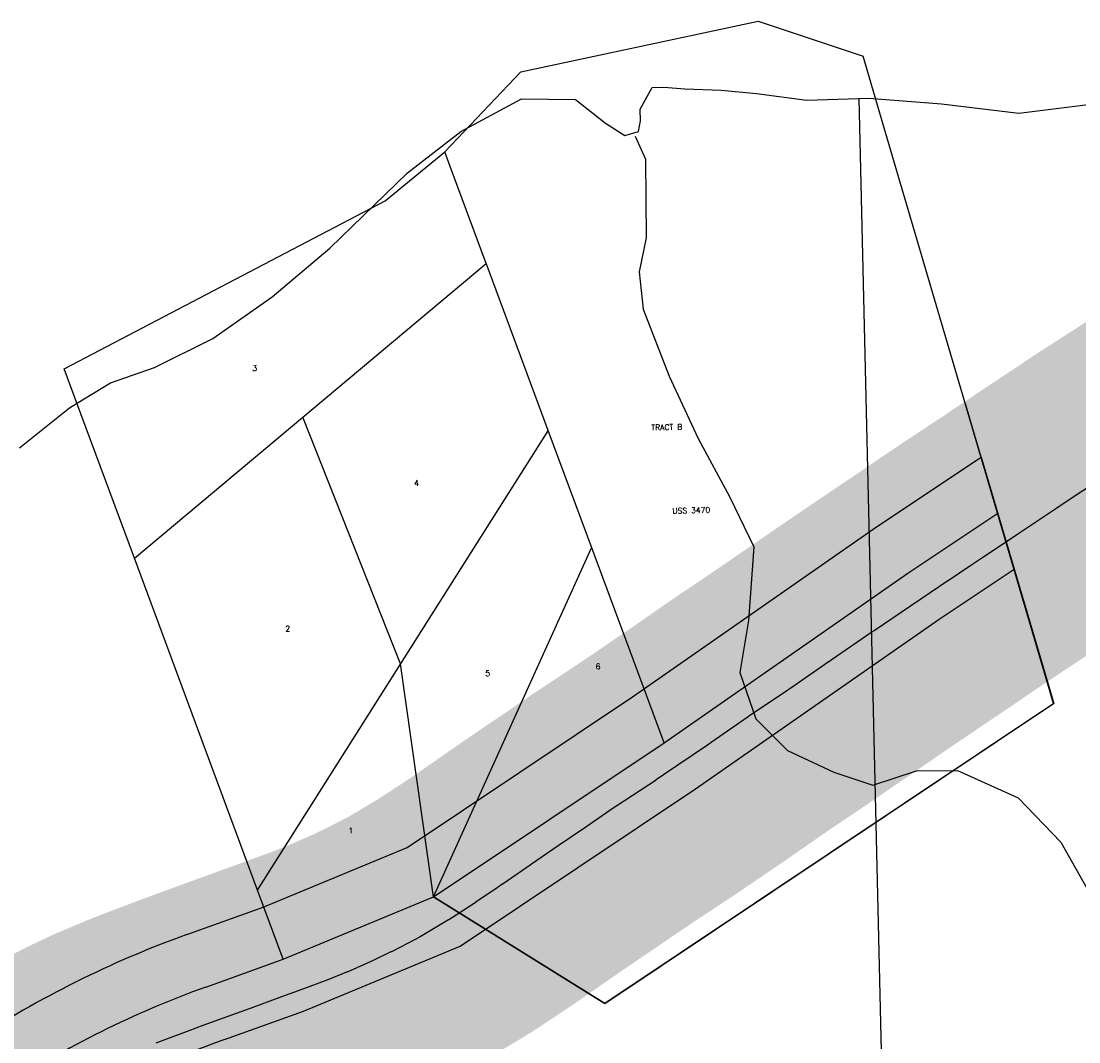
# Model space of a CAD drawing. Header units: feet. Extents: x 18803 to 104580, y -6601 to 116448.
# Tile 33 of 95: x 44293 to 46189, y 75230 to 77061. Entities that reach past the tile are written whole.
import ezdxf

# ---------------------------------------------------------------- set-up
doc = ezdxf.new("R2010")
doc.units = ezdxf.units.FT
doc.header["$LTSCALE"] = 100
doc.header["$MEASUREMENT"] = 0
doc.linetypes.add('DASHED', pattern=[0.75, 0.5, -0.25])
for name, color, linetype in [('ELPC BOLD TITLE SHEET', 3, 'Continuous'), ('ELPC-XIST', 6, 'Continuous'), ('ELRGOV-SECTION', 253, 'DASHED'), ('ELRP', 252, 'Continuous'), ('ETRP', 3, 'Continuous'), ('SL-VICINITY MAP', 2, 'Continuous')]:
    doc.layers.add(name, color=color, linetype=linetype)
doc.styles.add('L100', font='simplex.shx', dxfattribs={"height": 10})

msp = doc.modelspace()

# ---------------------------------------------------------------- linework, layer by layer
at = {"layer": 'ELPC BOLD TITLE SHEET', "const_width": 500}
msp.add_lwpolyline([(46444.17656949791, 76380.58094773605), (46428.06214750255, 76369.93969960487), (46371.14014764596, 76332.74447369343), (46371.04844309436, 76332.68475396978), (46343.16940282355, 76314.59125650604), (46296.3755464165, 76284.67235981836), (46256.81725330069, 76259.05718433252), (46256.51191261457, 76258.85708928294), (46222.52826805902, 76236.3204968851), (46222.50666841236, 76236.30613639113), (46222.48498830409, 76236.2917467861), (46170.05087868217, 76201.40146391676), (46170.04085813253, 76201.39480417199), (46170.03060133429, 76201.38798194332), (46149.95788503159, 76188.05280401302), (46083.53114852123, 76143.45208569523), (46083.52806839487, 76143.450018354), (46083.5254295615, 76143.44824677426), (46082.62329964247, 76142.84282645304), (46018.66868997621, 76100.67130094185), (45995.67994541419, 76085.25780252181), (45995.56984698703, 76085.18364338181), (45954.70374267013, 76057.5307380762), (45954.69197905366, 76057.52276608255), (45954.68017965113, 76057.51477778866), (45907.97453254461, 76025.84744534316), (45887.56716860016, 76012.09980956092), (45887.54437139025, 76012.08440624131), (45887.5215657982, 76012.0690277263), (45822.64323830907, 75968.18944793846), (45822.51735649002, 75968.10381897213), (45818.43456331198, 75965.31063247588), (45818.41778818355, 75965.2991295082), (45818.4010595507, 75965.2876759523), (45745.54281119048, 75915.28936426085), (45745.43118602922, 75915.21316458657), (45742.04200910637, 75912.91174703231), (45741.91228890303, 75912.8231191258), (45671.19104649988, 75864.20833503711), (45671.13866163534, 75864.17241101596), (45667.58265275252, 75861.73963731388), (45596.9100558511, 75814.0924947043), (45596.55780572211, 75813.8511693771), (45530.18973303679, 75767.65181353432), (45523.53852696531, 75762.97039245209), (45444.82580546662, 75709.58242987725), (45444.77504281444, 75709.547923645), (45431.68518888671, 75700.63044486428), (45431.31973598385, 75700.38540000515), (45361.22900771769, 75654.13237796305), (45361.0678165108, 75654.02529644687), (45356.579111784, 75651.02350758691), (45305.50921638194, 75616.19786993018), (45305.42642738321, 75616.14160045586), (45281.67381874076, 75600.05086292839), (45281.65829861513, 75600.0403427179), (45255.89475894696, 75582.56606651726), (45208.23656883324, 75549.86038207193), (45208.21938247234, 75549.84861080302), (45208.20219623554, 75549.83682432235), (45205.54901113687, 75548.02081730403), (45157.28331061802, 75514.29937447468), (45157.03838547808, 75514.12985611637), (45140.67731664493, 75502.91232544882), (45109.20174447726, 75481.84211152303), (45108.88463980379, 75481.63244734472), (45073.07724487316, 75458.24976681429), (45059.83306291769, 75450.0447572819), (45059.40228920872, 75449.78242320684), (45008.68928519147, 75419.42842822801), (45007.8576505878, 75418.94727869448), (45001.35797538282, 75415.31448627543), (44957.79586663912, 75392.57915209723), (44956.87015222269, 75392.114713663), (44924.71694657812, 75376.62203153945), (44878.35166242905, 75356.0775973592), (44877.4558545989, 75355.69592634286), (44843.76579106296, 75341.90862998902), (44790.81081323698, 75322.32251287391), (44790.53906985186, 75322.22328986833), (44760.8740593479, 75311.53141265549), (44760.72723474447, 75311.47811971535), (44704.7264274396, 75291.00848731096), (44704.58570275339, 75290.95738942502), (44679.27389643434, 75281.82765845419), (44679.14213731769, 75281.77983975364), (44619.52249639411, 75260.00896101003), (44594.85381976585, 75250.77138637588), (44594.74566434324, 75250.73069375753), (44535.61769185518, 75228.3791135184), (44506.44893975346, 75216.88816088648), (44505.64040287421, 75216.55871237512), (44457.2081697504, 75196.16364317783), (44418.55354230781, 75178.01604258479), (44417.45492112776, 75177.47796767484), (44387.133442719, 75162.00184794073), (44334.87617961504, 75133.80928173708), (44334.30768092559, 75133.49592190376), (44319.51678765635, 75125.16814058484), (44255.39554345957, 75086.95811241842), (44254.52440512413, 75086.42050421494), (44250.50685698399, 75083.85418517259), (44178.89819994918, 75037.20375155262), (44178.87295715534, 75037.18725842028), (44178.8481735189, 75037.17109700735), (44176.45518623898, 75035.60596223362), (44176.21834912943, 75035.44961984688), (44105.72179313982, 74988.48038449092), (44098.66835961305, 74983.75075588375), (44032.128012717, 74939.88877038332)], dxfattribs=at)
at = {"layer": 'ELPC-XIST'}
msp.add_lwpolyline([(44535.61769185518, 75228.3791135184), (44594.74566434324, 75250.73069375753), (44594.85381976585, 75250.77138637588), (44619.52249639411, 75260.00896101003), (44679.14213731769, 75281.77983975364), (44679.27389643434, 75281.82765845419), (44704.58570275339, 75290.95738942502), (44704.7264274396, 75291.00848731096), (44760.72723474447, 75311.47811971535), (44760.8740593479, 75311.53141265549), (44790.53906985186, 75322.22328986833), (44790.81081323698, 75322.32251287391), (44843.76579106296, 75341.90862998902), (44877.4558545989, 75355.69592634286), (44878.35166242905, 75356.0775973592), (44924.71694657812, 75376.62203153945), (44956.87015222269, 75392.114713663), (44957.79586663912, 75392.57915209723), (45001.35797538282, 75415.31448627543), (45007.8576505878, 75418.94727869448), (45008.68928519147, 75419.42842822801), (45059.40228920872, 75449.78242320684), (45059.83306291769, 75450.0447572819), (45073.07724487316, 75458.24976681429), (45108.88463980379, 75481.63244734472), (45109.20174447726, 75481.84211152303), (45140.67731664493, 75502.91232544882), (45157.03838547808, 75514.12985611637), (45157.28331061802, 75514.29937447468), (45205.54901113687, 75548.02081730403), (45208.20219623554, 75549.83682432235), (45208.21938247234, 75549.84861080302), (45208.23656883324, 75549.86038207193), (45255.89475894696, 75582.56606651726), (45281.65829861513, 75600.0403427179), (45281.67381874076, 75600.05086292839), (45305.42642738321, 75616.14160045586), (45305.50921638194, 75616.19786993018), (45356.579111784, 75651.02350758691), (45361.0678165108, 75654.02529644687), (45361.22900771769, 75654.13237796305), (45431.31973598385, 75700.38540000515), (45431.68518888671, 75700.63044486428), (45444.77504281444, 75709.547923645), (45444.82580546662, 75709.58242987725), (45523.53852696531, 75762.97039245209), (45530.18973303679, 75767.65181353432), (45596.55780572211, 75813.8511693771), (45596.9100558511, 75814.0924947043), (45667.58265275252, 75861.73963731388), (45671.13866163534, 75864.17241101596), (45671.19104649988, 75864.20833503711), (45741.91228890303, 75912.8231191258), (45742.04200910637, 75912.91174703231), (45745.43118602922, 75915.21316458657), (45745.54281119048, 75915.28936426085), (45818.4010595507, 75965.2876759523), (45818.41778818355, 75965.2991295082), (45818.43456331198, 75965.31063247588), (45822.51735649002, 75968.10381897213), (45822.64323830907, 75968.18944793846), (45887.5215657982, 76012.0690277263), (45887.54437139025, 76012.08440624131), (45887.56716860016, 76012.09980956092), (45907.97453254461, 76025.84744534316), (45954.68017965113, 76057.51477778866), (45954.69197905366, 76057.52276608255), (45954.70374267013, 76057.5307380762), (45995.56984698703, 76085.18364338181), (45995.67994541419, 76085.25780252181), (46018.66868997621, 76100.67130094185), (46082.62329964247, 76142.84282645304), (46083.5254295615, 76143.44824677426), (46083.52806839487, 76143.450018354), (46083.53114852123, 76143.45208569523), (46149.95788503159, 76188.05280401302), (46170.03060133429, 76201.38798194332), (46170.04085813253, 76201.39480417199), (46170.05087868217, 76201.40146391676), (46222.48498830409, 76236.2917467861)], dxfattribs=at)
at = {"layer": 'ELRGOV-SECTION', "ltscale": 50}
msp.add_line((45795.12588535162, 76922.02105889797), (46369.39983358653, 52312.80624726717), dxfattribs=at)
at = {"layer": 'ELRP'}
for p, q in [((45189.11709515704, 76969.75457621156), (45614.67089108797, 77060.58841554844)), ((45614.67089108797, 77060.58841554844), (45802.50017851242, 76997.5552465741)), ((45839.71220306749, 76871.11058045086), (45802.50017851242, 76997.5552465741)), ((45052.70504233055, 76826.26284035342), (45189.11709515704, 76969.75457621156)), ((46127.93090822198, 75891.75731012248), (45839.71220306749, 76871.11058045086)), ((44945.6363213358, 76738.54706461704), (45052.70504233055, 76826.26284035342)), ((45062.53192296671, 76799.76683330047), (45052.70504233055, 76826.26284035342)), ((45126.89854566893, 76626.2164919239), (45062.53192296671, 76799.76683330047)), ((44370.62203841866, 76437.09864109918), (44945.6363213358, 76738.54706461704)), ((44798.26013202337, 76350.46698045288), (45126.89854566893, 76626.2164919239)), ((45238.18880787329, 76326.30635955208), (45126.90152897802, 76626.36785776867)), ((44400.45777002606, 76356.65319921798), (44370.62203841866, 76437.09864109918)), ((46014.22665003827, 76278.69354559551), (45985.99436471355, 76374.62549056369)), ((44496.62062805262, 76097.37135192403), (44400.45777002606, 76356.65319921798)), ((44496.62062805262, 76097.37135192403), (44798.26013202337, 76350.46698045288)), ((44973.64778365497, 75907.90285669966), (44798.2789803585, 76350.48279546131)), ((44973.44472722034, 75907.56117469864), (45237.95725405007, 76325.9606526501)), ((45316.10596849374, 76116.21999402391), (45238.18880787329, 76326.30635955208)), ((45826.34245329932, 76153.6980813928), (46014.22665003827, 76278.69354559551)), ((46014.22665003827, 76278.69354559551), (46128.05978271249, 75891.89404659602)), ((45882.63163824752, 76071.0379702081), (46043.78641101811, 76178.25090232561)), ((45389.33537124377, 75849.14943826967), (45826.34245329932, 76153.6980813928)), ((45032.70822387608, 75490.25208627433), (45316.0017626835, 76116.18835656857)), ((45445.77664817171, 75766.59172738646), (45316.10596849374, 76116.21999402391)), ((44717.29079623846, 75502.38312025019), (44496.59818459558, 76097.43186573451)), ((45938.92082319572, 75988.37785902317), (46073.34617199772, 76077.80825905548)), ((45445.72997187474, 75766.56279088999), (45882.63163824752, 76071.0379702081)), ((45502.12457250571, 75683.97614351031), (45938.92082319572, 75988.37785902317)), ((44717.29079623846, 75502.38312025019), (44973.44472722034, 75907.56117469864)), ((45032.70822387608, 75490.25208627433), (44973.64778365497, 75907.90285669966)), ((46144.06735322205, 75836.9264476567), (46127.93090822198, 75891.75731012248)), ((46128.05978271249, 75891.89404659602), (46144.2086499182, 75837.02097407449)), ((44985.31823688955, 75578.86504143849), (45389.33537124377, 75849.14943826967)), ((46144.2086499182, 75837.02097407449), (45339.8730504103, 75298.92656203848)), ((45339.87305041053, 75298.92656203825), (46144.06735322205, 75836.9264476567)), ((45032.70822387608, 75490.25208627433), (45445.77664817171, 75766.59172738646)), ((45032.71141700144, 75490.2565120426), (45445.72997187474, 75766.56279088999)), ((45080.10459711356, 75401.64798264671), (45502.12457250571, 75683.97614351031)), ((44727.11568318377, 75471.91990811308), (44985.31823688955, 75578.86504143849)), ((44763.19192178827, 75378.62090197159), (44717.29079623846, 75502.38312025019)), ((44763.19192178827, 75378.62090197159), (45032.70822387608, 75490.25208627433)), ((44763.19511491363, 75378.62532773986), (45032.71141700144, 75490.2565120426)), ((45032.70822387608, 75490.25208627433), (45339.87305041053, 75298.92656203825)), ((45339.8730504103, 75298.92656203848), (45032.71141700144, 75490.2565120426)), ((44590.38230959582, 75422.72880513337), (44727.11568318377, 75471.91990811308)), ((44799.27454664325, 75285.33074736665), (45080.10459711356, 75401.64798264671)), ((44624.23420541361, 75328.6328479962), (44763.19511491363, 75378.62532773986)), ((44658.08610123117, 75234.53689085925), (44799.27454664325, 75285.33074736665))]:
    msp.add_line(p, q, dxfattribs=at)
for centre, radius, start, end in [((45211.02635270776, 73697.56411738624), 1833.409999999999, 109.7866666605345, 123.2761111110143), ((45211.02635270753, 73697.56411738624), 1733.409999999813, 109.7866666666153, 123.2761111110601), ((45211.02635270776, 73697.56411738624), 1633.409999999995, 109.7866666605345, 123.2761111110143)]:
    msp.add_arc(centre, radius, start, end, dxfattribs=at)
at = {"layer": 'SL-VICINITY MAP'}
for points in [[(44290.77138315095, 76295.29008345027), (44380.12453335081, 76367.48425881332), (44392.5170357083, 76374.95140497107), (44453.8071755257, 76411.88199564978), (44532.32889202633, 76439.64810680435), (44637.15637037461, 76491.36902818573), (44743.18856199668, 76566.22424923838), (44846.65007656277, 76653.59748410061), (44986.0041703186, 76788.35097621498), (45081.603298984, 76862.88566685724), (45190.41199718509, 76921.05923312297), (45286.83650541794, 76920.0262915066), (45340.84609800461, 76877.70018257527), (45375.21452158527, 76855.72969700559), (45400.08440339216, 76862.84628015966), (45403.5449205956, 76881.85946138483), (45402.73963191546, 76902.83290234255), (45424.30992512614, 76941.34232571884), (45445.23709489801, 76942.02970843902), (45483.06696301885, 76939.07210140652), (45548.10213460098, 76937.0080921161), (45611.20519230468, 76930.68047472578), (45701.75401986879, 76918.9542179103), (45812.66848247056, 76922.59725340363), (45942.97819203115, 76912.17702629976), (46081.8974308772, 76895.73967315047), (46263.32897736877, 76918.49885650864)], [(45394.12866006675, 76854.25099853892), (45412.47999137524, 76812.8564066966), (45413.12492810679, 76741.48620149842), (45413.68930987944, 76672.21797947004), (45401.37742223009, 76610.92931361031), (45408.13854958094, 76543.9728714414), (45454.65128173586, 76423.75048599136), (45507.11305118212, 76312.13292897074), (45563.51193642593, 76206.95272799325), (45606.71158072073, 76118.13716663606), (45597.12703801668, 75985.63476297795), (45581.83489807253, 75892.82169866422), (45610.14535563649, 75809.83871543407), (45666.77151525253, 75752.96241622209), (45749.94232172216, 75713.74015856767), (45819.92116247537, 75690.86619892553), (45898.51657882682, 75716.5170828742), (45971.79830289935, 75716.82379679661), (46080.45861492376, 75667.95208462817), (46156.7671778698, 75588.65964860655), (46219.62507453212, 75477.47670198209)]]:
    msp.add_lwpolyline(points, dxfattribs=at)

# ---------------------------------------------------------------- texts
at = {"layer": 'ETRP', "style": 'L100'}
for s, rotation, p in [('3', 1.44888888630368, (44707.88509611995, 76433.33293294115)), ('TRACT B', 1.44888888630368, (45423.04129289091, 76326.83373377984)), ('4', 1.44888888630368, (44998.08654918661, 76227.09392098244)), ('USS 3470', 1.373333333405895, (45460.86788067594, 76177.49599368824)), ('2', 1.44888888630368, (44767.19929207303, 75966.14559395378)), ('6', 1.44888888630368, (45323.27290037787, 75898.4401758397)), ('5', 1.44888888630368, (45125.45221753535, 75886.2156668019)), ('1', 1.44888888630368, (44880.40763015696, 75604.21394632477))]:
    msp.add_text(s, height=10, rotation=rotation, dxfattribs=at).set_placement(p)

doc.saveas('drawing.dxf')
